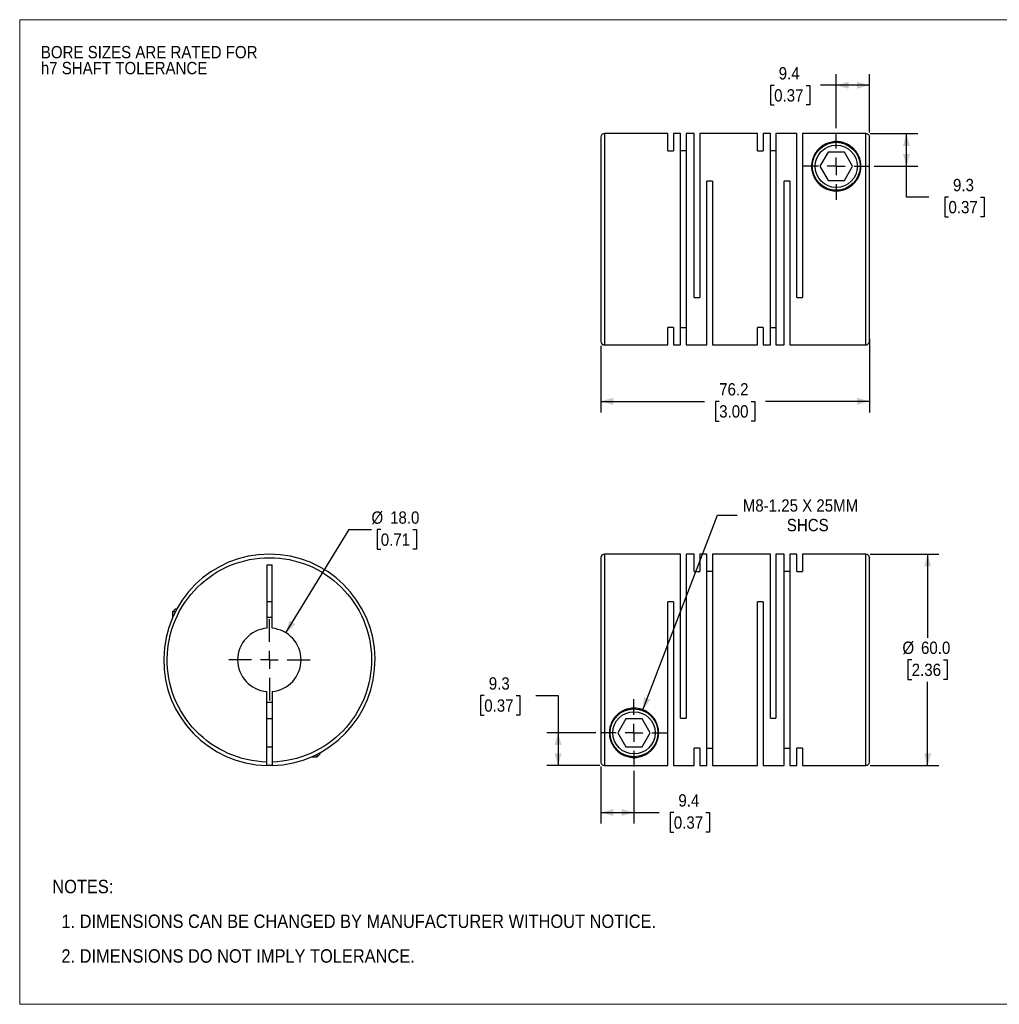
# Model space of a CAD drawing. Header units: millimetres. Extents: x 0 to 432, y 0 to 279.
# Tile 1 of 2: x 0 to 278, y 0 to 279. Entities that reach past the tile are written whole.
import ezdxf

# ---------------------------------------------------------------- set-up
doc = ezdxf.new("R2010")
doc.units = ezdxf.units.MM
doc.linetypes.add('SLD-Solid', pattern=[0])
doc.layers.add('SLD-0', color=7, linetype='SLD-Solid', lineweight=25)
doc.layers.add('TEXT', color=140, linetype='SLD-Solid', lineweight=25)
doc.styles.add('SLDTEXTSTYLE0', font='GOTHIC.TTF', dxfattribs={"width": 0.913})
doc.dimstyles.new('SLDDIMSTYLE0', dxfattribs={"dimtxt": 3.5, "dimasz": 3.5, "dimexe": 0, "dimexo": 0.0625, "dimgap": 0.875, "dimtad": 0, "dimtih": 1, "dimtoh": 1, "dimdec": 1, "dimrnd": 1e-09, "dimzin": 4, "dimdsep": 46, "dimtxsty": 'SLDTEXTSTYLE0', "dimsah": 1, "dimcen": 0, "dimadec": 0, "dimazin": 1, "dimtfac": 1, "dimtdec": 1, "dimtofl": 0, "dimtmove": 0, "dimatfit": 3, "dimfxl": 0, "dimfrac": 2, "dimtolj": 1, "dimtzin": 12, "dimarcsym": 0})
doc.dimstyles.new('SLDDIMSTYLE1', dxfattribs={"dimtxt": 3.5, "dimasz": 3.5, "dimexe": 0, "dimexo": 0.0625, "dimgap": 0.875, "dimtad": 0, "dimtih": 1, "dimtoh": 1, "dimdec": 1, "dimrnd": 1e-09, "dimzin": 4, "dimdsep": 46, "dimtxsty": 'SLDTEXTSTYLE0', "dimsah": 1, "dimcen": 0.09, "dimadec": 0, "dimazin": 1, "dimtfac": 1, "dimtdec": 1, "dimtofl": 0, "dimtmove": 0, "dimatfit": 3, "dimfxl": 0, "dimfrac": 2, "dimtolj": 1, "dimtzin": 12, "dimarcsym": 0})
doc.dimstyles.new('SLDDIMSTYLE2', dxfattribs={"dimtxt": 3.5, "dimasz": 3.5, "dimexe": 0, "dimexo": 0.0625, "dimgap": 0.875, "dimtad": 0, "dimtih": 1, "dimtoh": 1, "dimdec": 1, "dimrnd": 1e-09, "dimzin": 12, "dimdsep": 46, "dimtxsty": 'SLDTEXTSTYLE0', "dimsah": 1, "dimcen": 0.09, "dimadec": 0, "dimazin": 3, "dimtfac": 1, "dimtdec": 1, "dimtofl": 0, "dimtmove": 0, "dimatfit": 3, "dimfxl": 0, "dimfrac": 2, "dimtolj": 1, "dimtzin": 12, "dimarcsym": 0})
doc.dimstyles.new('SLDDIMSTYLE3', dxfattribs={"dimtxt": 3.5, "dimasz": 3.5, "dimexe": 0, "dimexo": 0.0625, "dimgap": 0.875, "dimtad": 0, "dimtih": 1, "dimtoh": 1, "dimdec": 1, "dimrnd": 1e-09, "dimzin": 12, "dimdsep": 46, "dimtxsty": 'SLDTEXTSTYLE0', "dimsah": 1, "dimcen": 0, "dimadec": 0, "dimazin": 3, "dimtfac": 1, "dimtdec": 1, "dimtofl": 0, "dimtmove": 0, "dimatfit": 3, "dimfxl": 0, "dimfrac": 2, "dimtolj": 1, "dimtzin": 12, "dimarcsym": 0})

# ---------------------------------------------------------------- blocks, each defined once
blk = doc.blocks.new('Block2')
at = {"color": 7, "linetype": 'SLD-Solid', "lineweight": 18}
for p, q in [((0, 279.4), (431.8, 279.4)), ((0, 279.4), (0, 0)), ((431.8, 279.4), (431.8, 0)), ((0, 0), (431.8, 0))]:
    blk.add_line(p, q, dxfattribs=at)
blk = doc.blocks.new('SW_NOTE_0_2')
at = {"layer": 'SLD-0', "color": 0, "char_height": 3.5, "attachment_point": 1, "style": 'SLDTEXTSTYLE0'}
for s, insert in [('BORE SIZES ARE RATED FOR ', (0, 4.47)), ('h7 SHAFT TOLERANCE', (0, -0.05))]:
    blk.add_mtext(s, dxfattribs=dict(at, insert=insert))
blk = doc.blocks.new('SW_NOTE_0_3')
at = {"layer": 'TEXT', "color": 0, "char_height": 3.81, "attachment_point": 1, "style": 'SLDTEXTSTYLE0'}
for s, insert in [('NOTES:', (0, 4.87)), ('  1. DIMENSIONS CAN BE CHANGED BY MANUFACTURER WITHOUT NOTICE.', (0, -4.99)), ('  2. DIMENSIONS DO NOT IMPLY TOLERANCE.', (0, -14.84))]:
    blk.add_mtext(s, dxfattribs=dict(at, insert=insert))
blk = doc.blocks.new('_D')
at = {"layer": 'SLD-0'}
for p, q in [((75.56, 105.42), (93.49, 134.69)), ((93.49, 134.69), (99.84, 134.69)), ((102.48, 134.69), (101.42, 134.69)), ((101.42, 134.69), (101.42, 129.13)), ((111.53, 134.69), (112.6, 134.69)), ((112.6, 134.69), (112.6, 129.13)), ((101.42, 129.13), (102.48, 129.13)), ((112.6, 129.13), (111.53, 129.13))]:
    blk.add_line(p, q, dxfattribs=at)
blk.add_solid([(75.56, 105.42), (78.24, 107.88), (76.54, 108.92)], dxfattribs=at)
at = {"layer": 'SLD-0', "char_height": 3.5, "attachment_point": 1, "style": 'SLDTEXTSTYLE0'}
for s, insert in [('%%c', (99.84, 139.87)), ('18.0', (105.12, 139.87)), ('0.71', (102.48, 133.61))]:
    blk.add_mtext(s, dxfattribs=dict(at, insert=insert))
blk = doc.blocks.new('SW_CENTERMARKSYMBOL_0')
at = {"layer": 'SLD-0', "color": 0}
for p, q in [((0, 5.08), (0, 11.54)), ((-5.08, 0), (-11.54, 0)), ((0, 0), (-2.54, 0)), ((0, 0), (0, 2.54)), ((0, 0), (0, -2.54)), ((0, 0), (2.54, 0)), ((5.08, 0), (11.54, 0)), ((0, -5.08), (0, -11.54))]:
    blk.add_line(p, q, dxfattribs=at)
blk = doc.blocks.new('_D_1')
at = {"layer": 'SLD-0'}
for p, q in [((241.41, 127.74), (260.86, 127.74)), ((257.68, 127.74), (257.68, 104.01)), ((253.16, 97.74), (252.09, 97.74)), ((252.09, 97.74), (252.09, 92.19)), ((262.21, 97.74), (263.27, 97.74)), ((263.27, 97.74), (263.27, 92.19)), ((252.09, 92.19), (253.16, 92.19)), ((257.68, 67.74), (257.68, 91.48)), ((263.27, 92.19), (262.21, 92.19)), ((241.41, 67.74), (260.86, 67.74))]:
    blk.add_line(p, q, dxfattribs=at)
for points in [[(257.68, 127.74), (256.68, 124.24), (258.68, 124.24)], [(257.68, 67.74), (258.68, 71.24), (256.68, 71.24)]]:
    blk.add_solid(points, dxfattribs=at)
at = {"layer": 'SLD-0', "char_height": 3.5, "attachment_point": 1, "style": 'SLDTEXTSTYLE0'}
for s, insert in [('%%c', (250.52, 102.92)), ('60.0', (255.8, 102.92)), ('2.36', (253.16, 96.66))]:
    blk.add_mtext(s, dxfattribs=dict(at, insert=insert))
blk = doc.blocks.new('_D_2')
at = {"layer": 'SLD-0'}
for p, q in [((164.94, 67.48), (164.94, 51.27)), ((174.34, 66.23), (174.34, 51.27)), ((164.94, 54.44), (174.34, 54.44)), ((174.34, 54.44), (181.51, 54.44)), ((185.64, 54.42), (184.58, 54.42)), ((184.58, 54.42), (184.58, 48.86)), ((194.7, 54.42), (195.76, 54.42)), ((195.76, 54.42), (195.76, 48.86)), ((184.58, 48.86), (185.64, 48.86)), ((195.76, 48.86), (194.7, 48.86))]:
    blk.add_line(p, q, dxfattribs=at)
for points in [[(164.94, 54.44), (168.44, 53.44), (168.44, 55.44)], [(174.34, 54.44), (170.84, 55.44), (170.84, 53.44)]]:
    blk.add_solid(points, dxfattribs=at)
at = {"layer": 'SLD-0', "char_height": 3.5, "attachment_point": 1, "style": 'SLDTEXTSTYLE0'}
for s, insert in [('9.4', (186.94, 59.6)), ('0.37', (185.64, 53.33))]:
    blk.add_mtext(s, dxfattribs=dict(at, insert=insert))
blk = doc.blocks.new('_D_3')
at = {"layer": 'SLD-0'}
for p, q in [((131.84, 87.61), (130.77, 87.61)), ((130.77, 87.61), (130.77, 82.05)), ((140.89, 87.61), (141.95, 87.61)), ((141.95, 87.61), (141.95, 82.05)), ((146.44, 87.64), (152.79, 87.64)), ((152.79, 87.64), (152.79, 77.04)), ((130.77, 82.05), (131.84, 82.05)), ((141.95, 82.05), (140.89, 82.05)), ((163.53, 77.04), (149.62, 77.04)), ((152.79, 77.04), (152.79, 67.75)), ((164.67, 67.75), (149.62, 67.75))]:
    blk.add_line(p, q, dxfattribs=at)
for points in [[(152.79, 77.04), (151.79, 73.54), (153.79, 73.54)], [(152.79, 67.75), (153.79, 71.25), (151.79, 71.25)]]:
    blk.add_solid(points, dxfattribs=at)
at = {"layer": 'SLD-0', "char_height": 3.5, "attachment_point": 1, "style": 'SLDTEXTSTYLE0'}
for s, insert in [('9.3', (133.13, 92.79)), ('0.37', (131.84, 86.53))]:
    blk.add_mtext(s, dxfattribs=dict(at, insert=insert))
blk = doc.blocks.new('_D_4')
at = {"layer": 'SLD-0'}
for p, q in [((176.85, 83.58), (198.06, 138.83)), ((198.06, 138.83), (203.62, 138.83))]:
    blk.add_line(p, q, dxfattribs=at)
blk.add_solid([(176.85, 83.58), (179.04, 86.49), (177.17, 87.2)], dxfattribs=at)
at = {"layer": 'SLD-0', "char_height": 3.5, "attachment_point": 1, "style": 'SLDTEXTSTYLE0'}
for s, insert in [('M8-1.25 X 25MM', (205.21, 143.3)), ('SHCS', (217.72, 137.74))]:
    blk.add_mtext(s, dxfattribs=dict(at, insert=insert))
blk = doc.blocks.new('SW_CENTERMARKSYMBOL_1')
at = {"layer": 'SLD-0', "color": 0}
for p, q in [((0, 5.08), (0, 9.54)), ((-5.08, 0), (-9.54, 0)), ((0, 0), (-2.54, 0)), ((0, 0), (0, 2.54)), ((0, 0), (0, -2.54)), ((0, 0), (2.54, 0)), ((5.08, 0), (9.54, 0)), ((0, -5.08), (0, -9.54))]:
    blk.add_line(p, q, dxfattribs=at)
blk = doc.blocks.new('_D_6')
at = {"layer": 'SLD-0'}
for p, q in [((241.41, 247.09), (254.86, 247.09)), ((251.68, 237.8), (251.68, 247.09)), ((242.55, 237.8), (254.86, 237.8)), ((251.68, 229.08), (251.68, 237.8)), ((258.03, 229.08), (251.68, 229.08)), ((263.59, 229.05), (262.52, 229.05)), ((262.52, 229.05), (262.52, 223.49)), ((272.64, 229.05), (273.7, 229.05)), ((273.7, 229.05), (273.7, 223.49)), ((262.52, 223.49), (263.59, 223.49)), ((273.7, 223.49), (272.64, 223.49))]:
    blk.add_line(p, q, dxfattribs=at)
for points in [[(251.68, 247.09), (250.68, 243.59), (252.68, 243.59)], [(251.68, 237.8), (252.68, 241.3), (250.68, 241.3)]]:
    blk.add_solid(points, dxfattribs=at)
at = {"layer": 'SLD-0', "char_height": 3.5, "attachment_point": 1, "style": 'SLDTEXTSTYLE0'}
for s, insert in [('9.3', (264.88, 234.23)), ('0.37', (263.59, 227.96))]:
    blk.add_mtext(s, dxfattribs=dict(at, insert=insert))
blk = doc.blocks.new('_D_7')
at = {"layer": 'SLD-0'}
for p, q in [((231.74, 248.61), (231.74, 263.96)), ((241.14, 247.36), (241.14, 263.96)), ((214.12, 260.76), (213.05, 260.76)), ((213.05, 260.76), (213.05, 255.21)), ((223.17, 260.76), (224.23, 260.76)), ((224.23, 260.76), (224.23, 255.21)), ((231.74, 260.79), (227.3, 260.79)), ((241.14, 260.79), (231.74, 260.79)), ((213.05, 255.21), (214.12, 255.21)), ((224.23, 255.21), (223.17, 255.21))]:
    blk.add_line(p, q, dxfattribs=at)
for points in [[(231.74, 260.79), (235.24, 259.79), (235.24, 261.79)], [(241.14, 260.79), (237.64, 261.79), (237.64, 259.79)]]:
    blk.add_solid(points, dxfattribs=at)
at = {"layer": 'SLD-0', "char_height": 3.5, "attachment_point": 1, "style": 'SLDTEXTSTYLE0'}
for s, insert in [('9.4', (215.41, 265.94)), ('0.37', (214.12, 259.68))]:
    blk.add_mtext(s, dxfattribs=dict(at, insert=insert))
blk = doc.blocks.new('_D_8')
at = {"layer": 'SLD-0'}
for p, q in [((241.14, 188.83), (241.14, 167.93)), ((164.94, 186.83), (164.94, 167.93)), ((164.94, 171.1), (194.38, 171.1)), ((198.52, 171.07), (197.45, 171.07)), ((197.45, 171.07), (197.45, 165.52)), ((207.57, 171.07), (208.64, 171.07)), ((208.64, 171.07), (208.64, 165.52)), ((241.14, 171.1), (211.71, 171.1)), ((197.45, 165.52), (198.52, 165.52)), ((208.64, 165.52), (207.57, 165.52))]:
    blk.add_line(p, q, dxfattribs=at)
for points in [[(164.94, 171.1), (168.44, 170.1), (168.44, 172.1)], [(241.14, 171.1), (237.64, 172.1), (237.64, 170.1)]]:
    blk.add_solid(points, dxfattribs=at)
at = {"layer": 'SLD-0', "char_height": 3.5, "attachment_point": 1, "style": 'SLDTEXTSTYLE0'}
for s, insert in [('76.2', (198.52, 176.26)), ('3.00', (198.52, 169.99))]:
    blk.add_mtext(s, dxfattribs=dict(at, insert=insert))
blk = doc.blocks.new('SW_CENTERMARKSYMBOL_3')
at = {"layer": 'SLD-0', "color": 0}
for p, q in [((0, 5.08), (0, 9.54)), ((-5.08, 0), (-9.54, 0)), ((0, 0), (-2.54, 0)), ((0, 0), (0, 2.54)), ((0, 0), (0, -2.54)), ((0, 0), (2.54, 0)), ((5.08, 0), (9.54, 0)), ((0, -5.08), (0, -9.54))]:
    blk.add_line(p, q, dxfattribs=at)

msp = doc.modelspace()

# ---------------------------------------------------------------- linework, layer by layer
for p, q in [((183.94, 247.1), (165.94, 247.1)), ((165.94, 247.1), (165.94, 187.1)), ((183.94, 242.16), (183.94, 247.1)), ((187.54, 247.1), (185.54, 247.1)), ((185.54, 247.1), (185.54, 242.16)), ((187.54, 187.1), (187.54, 247.1)), ((191.44, 247.1), (189.14, 247.1)), ((189.14, 247.1), (189.14, 187.1)), ((191.44, 200.6), (191.44, 247.1)), ((209.44, 247.1), (193.04, 247.1)), ((193.04, 247.1), (193.04, 200.6)), ((209.44, 242.16), (209.44, 247.1)), ((213.04, 247.1), (211.04, 247.1)), ((211.04, 247.1), (211.04, 242.16)), ((213.04, 187.1), (213.04, 247.1)), ((220.54, 247.1), (214.64, 247.1)), ((214.64, 247.1), (214.64, 187.1)), ((220.54, 200.6), (220.54, 247.1)), ((222.14, 247.09), (222.14, 200.6)), ((240.14, 247.09), (222.14, 247.09)), ((240.14, 187.1), (240.14, 247.09)), ((183.94, 242.16), (185.54, 242.16)), ((189.14, 242.16), (187.54, 242.16)), ((209.44, 242.16), (211.04, 242.16)), ((214.64, 242.16), (213.04, 242.16)), ((229.44, 241.8), (227.13, 237.8)), ((234.05, 241.8), (229.44, 241.8)), ((236.36, 237.8), (234.05, 241.8)), ((227.13, 237.8), (229.44, 233.8)), ((234.05, 233.8), (236.36, 237.8)), ((195.04, 187.1), (195.04, 233.6)), ((196.64, 233.6), (195.04, 233.6)), ((196.64, 233.6), (196.64, 187.1)), ((216.94, 187.1), (216.94, 233.6)), ((218.54, 233.6), (216.94, 233.6)), ((218.54, 233.6), (218.54, 187.1)), ((229.44, 233.8), (234.05, 233.8)), ((191.44, 200.6), (193.04, 200.6)), ((220.54, 200.6), (222.14, 200.6)), ((185.54, 192.05), (183.94, 192.05)), ((183.94, 187.1), (183.94, 192.05)), ((185.54, 192.05), (185.54, 187.1)), ((187.54, 192.05), (189.14, 192.05)), ((211.04, 192.05), (209.44, 192.05)), ((209.44, 187.1), (209.44, 192.05)), ((211.04, 192.05), (211.04, 187.1)), ((213.04, 192.05), (214.64, 192.05)), ((165.94, 187.1), (183.94, 187.1)), ((185.54, 187.1), (187.54, 187.1)), ((189.14, 187.1), (195.04, 187.1)), ((196.64, 187.1), (209.44, 187.1)), ((211.04, 187.1), (213.04, 187.1)), ((214.64, 187.1), (216.94, 187.1)), ((218.54, 187.1), (240.14, 187.1)), ((187.54, 127.74), (165.94, 127.74)), ((165.94, 127.74), (165.94, 67.75)), ((187.54, 81.24), (187.54, 127.74)), ((191.44, 127.74), (189.14, 127.74)), ((189.14, 127.74), (189.14, 81.24)), ((191.44, 122.8), (191.44, 127.74)), ((195.04, 127.74), (193.04, 127.74)), ((193.04, 127.74), (193.04, 122.8)), ((195.04, 67.74), (195.04, 127.74)), ((213.04, 127.74), (196.64, 127.74)), ((196.64, 127.74), (196.64, 67.74)), ((213.04, 81.24), (213.04, 127.74)), ((216.94, 127.74), (214.64, 127.74)), ((214.64, 127.74), (214.64, 81.24)), ((216.94, 67.74), (216.94, 127.74)), ((220.54, 127.74), (218.54, 127.74)), ((218.54, 127.74), (218.54, 67.74)), ((220.54, 122.8), (220.54, 127.74)), ((240.14, 127.74), (222.14, 127.74)), ((222.14, 127.74), (222.14, 122.8)), ((240.14, 67.74), (240.14, 127.74)), ((70.11, 124.74), (71.61, 124.74)), ((70.11, 124.74), (70.11, 106.71)), ((71.61, 106.71), (71.61, 124.74)), ((191.44, 122.8), (193.04, 122.8)), ((196.64, 122.8), (195.04, 122.8)), ((218.54, 122.8), (216.94, 122.8)), ((220.54, 122.8), (222.14, 122.8)), ((44.16, 112.14), (43.36, 111.34)), ((44.54, 112.14), (44.16, 112.14)), ((71.61, 114.24), (70.11, 114.24)), ((185.54, 114.24), (183.94, 114.24)), ((183.94, 67.75), (183.94, 114.24)), ((185.54, 114.24), (185.54, 67.74)), ((211.04, 114.24), (209.44, 114.24)), ((209.44, 67.74), (209.44, 114.24)), ((211.04, 114.24), (211.04, 67.74)), ((43.36, 111.34), (43.36, 109.73)), ((44.12, 111.34), (43.36, 111.34)), ((70.11, 68.75), (70.11, 88.77)), ((71.61, 88.77), (71.61, 68.75)), ((71.61, 81.04), (70.11, 81.04)), ((172.04, 81.04), (169.73, 77.04)), ((176.65, 81.04), (172.04, 81.04)), ((178.96, 77.04), (176.65, 81.04)), ((187.54, 81.24), (189.14, 81.24)), ((213.04, 81.24), (214.64, 81.24)), ((169.73, 77.04), (172.04, 73.04)), ((176.65, 73.04), (178.96, 77.04)), ((70.11, 73.04), (71.61, 73.04)), ((172.04, 73.04), (176.65, 73.04)), ((191.44, 67.74), (191.44, 72.69)), ((193.04, 72.69), (191.44, 72.69)), ((193.04, 72.69), (193.04, 67.74)), ((195.04, 72.69), (196.64, 72.69)), ((216.94, 72.69), (218.54, 72.69)), ((222.14, 72.69), (220.54, 72.69)), ((220.54, 67.74), (220.54, 72.69)), ((222.14, 72.69), (222.14, 67.74)), ((82.85, 70.24), (84.46, 70.24)), ((84.46, 70.24), (85.26, 71.04)), ((84.46, 70.24), (84.46, 71)), ((85.26, 71.04), (85.26, 71.42)), ((165.94, 67.75), (183.94, 67.75)), ((185.54, 67.74), (191.44, 67.74)), ((193.04, 67.74), (195.04, 67.74)), ((196.64, 67.74), (209.44, 67.74)), ((211.04, 67.74), (216.94, 67.74)), ((218.54, 67.74), (220.54, 67.74)), ((222.14, 67.74), (240.14, 67.74))]:
    msp.add_line(p, q)
at = {"flags": 128}
msp.add_lwpolyline([(71.61, 67.75), (70.86, 67.74), (70.11, 67.75)], dxfattribs=at)
for centre, radius in [((231.74, 237.8), 6.8), ((231.74, 237.8), 6), ((174.34, 77.04), 6.8), ((174.34, 77.04), 6)]:
    msp.add_circle(centre, radius)
for centre, radius, start, end in [((165.94, 246.1), 1, 90, 180), ((165.94, 188.1), 1, 180, 270), ((240.14, 188.1), 1, 270, 0), ((70.86, 97.74), 30, 271.4325, 268.5675), ((165.94, 126.74), 1, 90, 180), ((240.14, 126.74), 1, 0, 90), ((70.86, 97.74), 12, 86.4167, 93.5833), ((70.86, 97.74), 9, 94.7802, 265.2198), ((70.86, 97.74), 9, 274.7802, 85.2198), ((70.86, 97.74), 12, 266.4167, 273.5833), ((240.14, 68.74), 1, 270, 0)]:
    msp.add_arc(centre, radius, start, end)
for points, knots in [([(164.94, 246.09), (164.94, 246.09), (164.94, 246.12), (164.94, 246.01), (164.94, 245.76), (164.94, 245.34), (164.94, 244.75), (164.94, 244.02), (164.94, 243.19), (164.94, 242.28), (164.94, 241.08), (164.94, 239.52), (164.94, 237.73), (164.94, 236.04), (164.94, 234.5), (164.94, 232.88), (164.94, 231.21), (164.94, 229.49), (164.94, 227.62), (164.94, 225.6), (164.94, 223.46), (164.94, 221.33), (164.94, 219.21), (164.94, 217.1), (164.94, 214.99), (164.94, 212.88), (164.94, 210.74), (164.94, 208.6), (164.94, 206.59), (164.94, 204.72), (164.94, 202.99), (164.94, 201.04), (164.94, 198.91), (164.94, 196.94), (164.94, 195.35), (164.94, 194.1), (164.94, 192.95), (164.94, 191.93), (164.94, 191.02), (164.94, 190.19), (164.94, 189.46), (164.94, 188.86), (164.94, 188.44), (164.94, 188.19), (164.94, 188.09), (164.94, 188.11), (164.94, 188.11)], [0, 0, 0, 0, 0.004116, 0.027255, 0.050368, 0.074219, 0.098691, 0.123203, 0.144472, 0.165695, 0.186968, 0.219506, 0.25205, 0.273763, 0.295429, 0.317148, 0.338416, 0.359639, 0.380912, 0.405419, 0.429893, 0.453744, 0.476855, 0.5, 0.52314, 0.546252, 0.570103, 0.594575, 0.619088, 0.640356, 0.661579, 0.682852, 0.71539, 0.747934, 0.769648, 0.791313, 0.813032, 0.8343, 0.855523, 0.876797, 0.901303, 0.925777, 0.949628, 0.972739, 0.995884, 1, 1, 1, 1]), ([(240.14, 247.09), (240.28, 247.09), (240.41, 247.07), (240.65, 246.97), (240.76, 246.89), (241.04, 246.62), (241.14, 246.36), (241.14, 246.09)], [0, 0, 0, 0, 0.25, 0.25, 0.5, 0.5, 1, 1, 1, 1]), ([(241.14, 188.1), (241.14, 188.1), (241.14, 191.11), (241.14, 201.82), (241.14, 209.1), (241.14, 224.35), (241.14, 231.71), (241.14, 242.7), (241.14, 245.9), (241.14, 246.09)], [0, 0, 0, 0, 0.25, 0.25, 0.5, 0.5, 0.75, 0.75, 1, 1, 1, 1]), ([(232.14, 244.79), (232.29, 244.78), (232.43, 244.77), (232.71, 244.74), (232.84, 244.72), (233.24, 244.65), (233.49, 244.59), (233.95, 244.45), (234.18, 244.37), (234.59, 244.2), (234.79, 244.11), (235.35, 243.82), (235.69, 243.6), (236.3, 243.13), (236.58, 242.88), (237.1, 242.33), (237.33, 242.04), (237.74, 241.43), (237.92, 241.11), (238.24, 240.44), (238.37, 240.08), (238.53, 239.52), (238.58, 239.33), (238.65, 238.94), (238.68, 238.75), (238.75, 238.15), (238.76, 237.73), (238.7, 236.89), (238.63, 236.45), (238.39, 235.57), (238.23, 235.13), (237.91, 234.47), (237.79, 234.26), (237.52, 233.84), (237.37, 233.63), (236.89, 233.03), (236.51, 232.64), (235.87, 232.14), (235.65, 231.98), (235.17, 231.69), (234.92, 231.56), (234.41, 231.32), (234.15, 231.22), (233.61, 231.05), (233.33, 230.98), (232.47, 230.82), (231.9, 230.78), (231.03, 230.83), (230.74, 230.87), (230.18, 230.97), (229.9, 231.04), (229.36, 231.21), (229.09, 231.32), (228.58, 231.55), (228.33, 231.68), (227.63, 232.11), (227.2, 232.45), (226.44, 233.2), (226.12, 233.6), (225.58, 234.44), (225.37, 234.88), (225.03, 235.76), (224.92, 236.19), (224.81, 236.84), (224.78, 237.06), (224.75, 237.49), (224.74, 237.7), (224.75, 238.32), (224.79, 238.72), (224.94, 239.49), (225.05, 239.87), (225.31, 240.58), (225.47, 240.92), (225.83, 241.56), (226.03, 241.87), (226.49, 242.44), (226.74, 242.71), (227.3, 243.23), (227.61, 243.46), (228.28, 243.9), (228.64, 244.09), (229.26, 244.35), (229.48, 244.43), (229.94, 244.57), (230.19, 244.63), (230.71, 244.73), (230.99, 244.77), (231.56, 244.81), (231.85, 244.81), (232.14, 244.79)], [0, 0, 0, 0, 0.007813, 0.007813, 0.015625, 0.015625, 0.03125, 0.03125, 0.046875, 0.046875, 0.0625, 0.0625, 0.09375, 0.09375, 0.125, 0.125, 0.15625, 0.15625, 0.1875, 0.1875, 0.21875, 0.21875, 0.234375, 0.234375, 0.25, 0.25, 0.28125, 0.28125, 0.3125, 0.3125, 0.34375, 0.34375, 0.359375, 0.359375, 0.375, 0.375, 0.40625, 0.40625, 0.421875, 0.421875, 0.4375, 0.4375, 0.453125, 0.453125, 0.46875, 0.46875, 0.5, 0.5, 0.515625, 0.515625, 0.53125, 0.53125, 0.546875, 0.546875, 0.5625, 0.5625, 0.59375, 0.59375, 0.625, 0.625, 0.65625, 0.65625, 0.6875, 0.6875, 0.703125, 0.703125, 0.71875, 0.71875, 0.75, 0.75, 0.78125, 0.78125, 0.8125, 0.8125, 0.84375, 0.84375, 0.875, 0.875, 0.90625, 0.90625, 0.9375, 0.9375, 0.953125, 0.953125, 0.96875, 0.96875, 0.984375, 0.984375, 1, 1, 1, 1]), ([(70.11, 68.75), (62.49, 68.95), (55.25, 72.14), (44.67, 83.13), (41.76, 90.49), (41.96, 105.74), (45.06, 113.02), (55.92, 123.74), (63.24, 126.74), (78.49, 126.74), (85.81, 123.74), (96.66, 113.02), (99.76, 105.74), (99.96, 90.49), (97.05, 83.13), (86.47, 72.14), (79.23, 68.95), (71.61, 68.75)], [0, 0, 0, 0, 0.125, 0.125, 0.25, 0.25, 0.375, 0.375, 0.5, 0.5, 0.625, 0.625, 0.75, 0.75, 0.875, 0.875, 1, 1, 1, 1]), ([(164.94, 126.74), (164.94, 126.74), (164.94, 123.74), (164.94, 113.02), (164.94, 105.74), (164.94, 90.49), (164.94, 83.13), (164.94, 72.14), (164.94, 68.95), (164.94, 68.75)], [0, 0, 0, 0, 0.25, 0.25, 0.5, 0.5, 0.75, 0.75, 1, 1, 1, 1]), ([(241.14, 68.75), (241.14, 68.75), (241.14, 68.73), (241.14, 68.83), (241.14, 69.08), (241.14, 69.51), (241.14, 70.1), (241.14, 70.83), (241.14, 71.66), (241.14, 72.57), (241.14, 73.77), (241.14, 75.33), (241.14, 77.11), (241.14, 78.81), (241.14, 80.35), (241.14, 81.96), (241.14, 83.63), (241.14, 85.36), (241.14, 87.23), (241.14, 89.24), (241.14, 91.38), (241.14, 93.52), (241.14, 95.64), (241.14, 97.74), (241.14, 99.85), (241.14, 101.97), (241.14, 104.1), (241.14, 106.24), (241.14, 108.26), (241.14, 110.13), (241.14, 111.85), (241.14, 113.81), (241.14, 115.94), (241.14, 117.91), (241.14, 119.49), (241.14, 120.75), (241.14, 121.89), (241.14, 122.92), (241.14, 123.83), (241.14, 124.66), (241.14, 125.39), (241.14, 125.98), (241.14, 126.41), (241.14, 126.65), (241.14, 126.76), (241.14, 126.74), (241.14, 126.73)], [0, 0, 0, 0, 0.0041157, 0.0272552, 0.0503678, 0.0742189, 0.0986911, 0.1232033, 0.1444715, 0.1656947, 0.1869681, 0.219506, 0.2520499, 0.2737634, 0.2954289, 0.3171476, 0.3384158, 0.359639, 0.3809123, 0.405419, 0.429893, 0.4537441, 0.4768548, 0.5, 0.5231395, 0.5462521, 0.5701033, 0.5945754, 0.6190877, 0.6403559, 0.6615791, 0.6828524, 0.7153904, 0.7479343, 0.7696477, 0.7913132, 0.8130319, 0.8343001, 0.8555233, 0.8767967, 0.9013034, 0.9257774, 0.9496284, 0.9727392, 0.9958843, 1, 1, 1, 1]), ([(180.87, 74.51), (180.73, 74.16), (180.57, 73.82), (180.19, 73.18), (179.98, 72.87), (179.51, 72.31), (179.25, 72.04), (178.83, 71.66), (178.68, 71.54), (178.37, 71.31), (178.2, 71.2), (177.69, 70.88), (177.31, 70.69), (176.68, 70.44), (176.45, 70.36), (175.97, 70.23), (175.72, 70.17), (175.18, 70.09), (174.9, 70.06), (174.46, 70.04), (174.32, 70.04), (174.03, 70.05), (173.88, 70.06), (173.6, 70.08), (173.46, 70.1), (173.19, 70.14), (173.06, 70.16), (172.68, 70.24), (172.44, 70.3), (171.75, 70.52), (171.35, 70.7), (170.62, 71.1), (170.29, 71.32), (169.69, 71.8), (169.42, 72.06), (168.91, 72.61), (168.69, 72.91), (168.08, 73.83), (167.77, 74.51), (167.53, 75.45), (167.48, 75.64), (167.41, 76.04), (167.39, 76.23), (167.34, 76.84), (167.33, 77.25), (167.41, 78.11), (167.49, 78.55), (167.75, 79.43), (167.92, 79.87), (168.38, 80.73), (168.66, 81.16), (169.16, 81.75), (169.34, 81.94), (169.73, 82.31), (169.93, 82.48), (170.37, 82.81), (170.6, 82.96), (171.08, 83.24), (171.34, 83.37), (171.85, 83.59), (172.12, 83.69), (172.67, 83.85), (172.95, 83.91), (173.81, 84.05), (174.38, 84.07), (175.25, 83.99), (175.54, 83.95), (176.1, 83.83), (176.37, 83.75), (176.91, 83.56), (177.17, 83.45), (177.68, 83.21), (177.92, 83.07), (178.38, 82.77), (178.59, 82.61), (179.01, 82.27), (179.21, 82.09), (179.76, 81.51), (180.06, 81.11), (180.58, 80.26), (180.79, 79.82), (181.1, 78.94), (181.2, 78.51), (181.3, 77.86), (181.32, 77.64), (181.35, 77.22), (181.35, 77.01), (181.31, 75.99), (181.15, 75.22), (180.87, 74.51)], [0, 0, 0, 0, 0.03125, 0.03125, 0.0625, 0.0625, 0.09375, 0.09375, 0.109375, 0.109375, 0.125, 0.125, 0.15625, 0.15625, 0.171875, 0.171875, 0.1875, 0.1875, 0.203125, 0.203125, 0.210938, 0.210938, 0.21875, 0.21875, 0.226563, 0.226563, 0.234375, 0.234375, 0.25, 0.25, 0.28125, 0.28125, 0.3125, 0.3125, 0.34375, 0.34375, 0.375, 0.375, 0.4375, 0.4375, 0.453125, 0.453125, 0.46875, 0.46875, 0.5, 0.5, 0.53125, 0.53125, 0.5625, 0.5625, 0.59375, 0.59375, 0.609375, 0.609375, 0.625, 0.625, 0.640625, 0.640625, 0.65625, 0.65625, 0.671875, 0.671875, 0.6875, 0.6875, 0.71875, 0.71875, 0.734375, 0.734375, 0.75, 0.75, 0.765625, 0.765625, 0.78125, 0.78125, 0.796875, 0.796875, 0.8125, 0.8125, 0.84375, 0.84375, 0.875, 0.875, 0.90625, 0.90625, 0.921875, 0.921875, 0.9375, 0.9375, 1, 1, 1, 1]), ([(70.11, 67.75), (70.11, 67.75), (70.11, 67.78), (70.11, 67.88), (70.11, 67.95), (70.11, 68.23), (70.11, 68.49), (70.11, 68.75)], [0, 0, 0, 0, 0.25, 0.25, 0.5, 0.5, 1, 1, 1, 1]), ([(71.61, 68.75), (71.61, 68.62), (71.61, 68.49), (71.61, 68.25), (71.61, 68.14), (71.61, 67.86), (71.61, 67.75), (71.61, 67.75)], [0, 0, 0, 0, 0.25, 0.25, 0.5, 0.5, 1, 1, 1, 1]), ([(164.94, 68.75), (164.94, 68.62), (164.97, 68.49), (165.07, 68.25), (165.15, 68.14), (165.42, 67.86), (165.68, 67.75), (165.94, 67.75)], [0, 0, 0, 0, 0.25, 0.25, 0.5, 0.5, 1, 1, 1, 1])]:
    msp.add_open_spline(points, degree=3, knots=knots)

# ---------------------------------------------------------------- block references
at = {"color": 7, "linetype": 'Continuous'}
msp.add_blockref('Block2', (0, 0), dxfattribs=at)
at = {"layer": 'SLD-0'}
for name, p in [('SW_NOTE_0_2', (6, 267.47)), ('SW_CENTERMARKSYMBOL_3', (231.74, 237.8)), ('SW_CENTERMARKSYMBOL_0', (70.86, 97.74)), ('SW_CENTERMARKSYMBOL_1', (174.34, 77.04))]:
    msp.add_blockref(name, p, dxfattribs=at)
at = {"layer": 'TEXT'}
msp.add_blockref('SW_NOTE_0_3', (9.26, 30.46), dxfattribs=at)

# ---------------------------------------------------------------- dimensions: what is measured, and where the dimension line sits
at = {"layer": 'SLD-0'}
for base, p1, p2, picture, middle in [((231.74, 260.79), (241.14, 246.09), (231.74, 247.34), '_D_7', (218.64, 260.79)), ((164.94, 171.1), (241.14, 190.1), (164.94, 188.1), '_D_8', (203.04, 171.1)), ((174.34, 54.44), (164.94, 68.75), (174.34, 67.5), '_D_2', (190.17, 54.44))]:
    dim = msp.add_linear_dim(base=base, p1=p1, p2=p2, dimstyle='SLDDIMSTYLE2', dxfattribs=at)
    dim.commit()
    dim.dimension.update_dxf_attribs({"geometry": picture, "text_midpoint": middle, "dimtype": 160})
for base, p1, p2, picture, middle in [((251.68, 247.09), (241.28, 237.8), (240.14, 247.09), '_D_6', (251.68, 229.08)), ((152.79, 67.75), (164.8, 77.04), (165.94, 67.75), '_D_3', (152.79, 87.64))]:
    dim = msp.add_linear_dim(base=base, p1=p1, p2=p2, angle=90, dimstyle='SLDDIMSTYLE2', dxfattribs=at)
    dim.commit()
    dim.dimension.update_dxf_attribs({"geometry": picture, "text_midpoint": middle, "dimtype": 160})
dim = msp.add_diameter_dim_2p(p1=(171.84, 70.51), p2=(176.85, 83.58), text='M8-1.25 X 25MM\\PSHCS', dimstyle='SLDDIMSTYLE3', override={"dimpost": '<>'}, dxfattribs=at)
dim.commit()
dim.dimension.update_dxf_attribs({"geometry": '_D_4', "text_midpoint": (223.53, 138.83), "dimtype": 163})
dim = msp.add_diameter_dim_2p(p1=(66.16, 90.07), p2=(75.56, 105.42), dimstyle='SLDDIMSTYLE0', dxfattribs=at)
dim.commit()
dim.dimension.update_dxf_attribs({"geometry": '_D', "text_midpoint": (107.01, 134.69), "dimtype": 163})
dim = msp.add_linear_dim(base=(257.68, 127.74), p1=(240.14, 67.74), p2=(240.14, 127.74), angle=90, text='%%c<>', dimstyle='SLDDIMSTYLE1', dxfattribs=at)
dim.commit()
dim.dimension.update_dxf_attribs({"geometry": '_D_1', "text_midpoint": (257.68, 97.74), "dimtype": 160})

doc.saveas('drawing.dxf')
